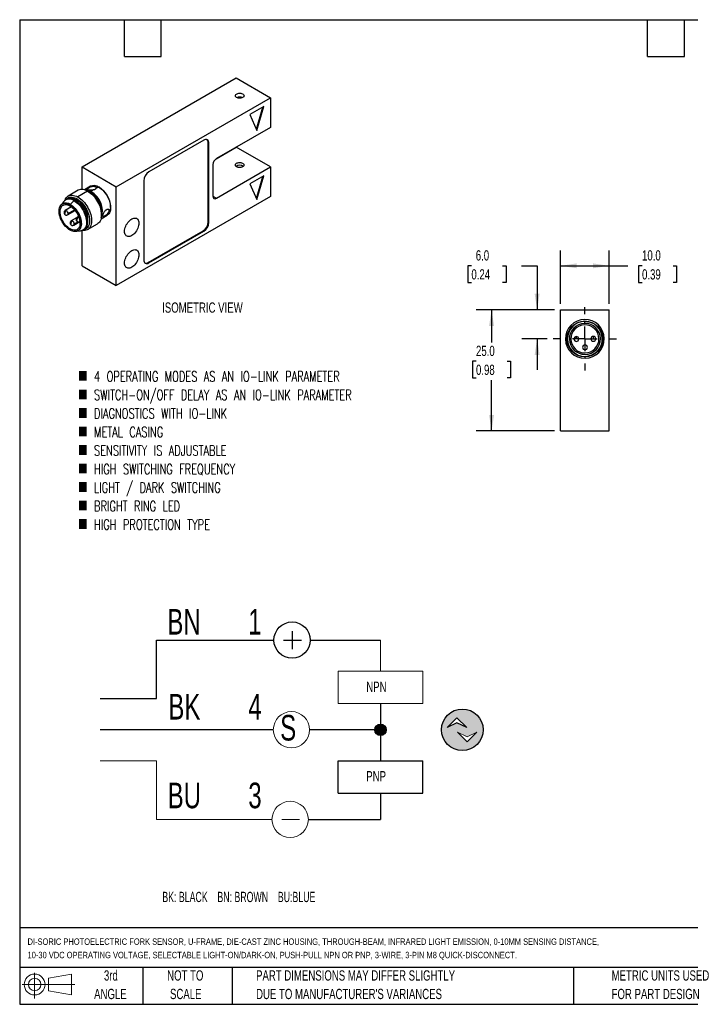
# Model space of a CAD drawing. Header units: millimetres. Extents: x 6 to 273, y 6 to 210.
# Tile 1 of 2: x 6 to 145, y 6 to 210. Entities that reach past the tile are written whole.
import ezdxf

# ---------------------------------------------------------------- set-up
doc = ezdxf.new("R2010")
doc.units = ezdxf.units.MM
doc.linetypes.add('CENTERX2', pattern=[20.32, 12.7, -2.54, 2.54, -2.54])
doc.layers.add('CENTER', color=40, linetype='CENTERX2')
doc.layers.add('DIMENSIONS', color=140, linetype='Continuous', lineweight=25)
doc.layers.add('TEXT', color=140, linetype='Continuous', lineweight=25)
doc.styles.add('SLDTEXTSTYLE0', font='TXT', dxfattribs={"width": 0.639394})
doc.styles.add('SLDTEXTSTYLE1', font='TXT', dxfattribs={"width": 0.7})
doc.styles.add('SLDTEXTSTYLE3', font='TXT', dxfattribs={"width": 0.7, "bigfont": 'bigfont'})
doc.dimstyles.new('SLDDIMSTYLE2', dxfattribs={"dimtxt": 2.158008, "dimasz": 3.302, "dimexe": 0, "dimexo": 0.0625, "dimgap": 0.539502, "dimtad": 0, "dimtih": 1, "dimtoh": 1, "dimrnd": 1e-09, "dimzin": 4, "dimdsep": 46, "dimtxsty": 'SLDTEXTSTYLE1', "dimsah": 1, "dimcen": 0.09, "dimadec": 0, "dimazin": 1, "dimtfac": 1, "dimtmove": 0, "dimatfit": 0, "dimfxl": 0, "dimfrac": 2, "dimtolj": 1, "dimtzin": 12, "dimarcsym": 0})
doc.dimstyles.new('SLDDIMSTYLE3', dxfattribs={"dimtxt": 2.158008, "dimasz": 3.302, "dimexe": 0, "dimexo": 0.0625, "dimgap": 0.539502, "dimtad": 0, "dimtih": 1, "dimtoh": 1, "dimrnd": 1e-09, "dimzin": 4, "dimdsep": 46, "dimtxsty": 'SLDTEXTSTYLE1', "dimsah": 1, "dimcen": 0.09, "dimadec": 0, "dimazin": 1, "dimtfac": 1, "dimtofl": 0, "dimtmove": 0, "dimatfit": 3, "dimfxl": 0, "dimfrac": 2, "dimtolj": 1, "dimtzin": 12, "dimarcsym": 0})

# ---------------------------------------------------------------- blocks, each defined once
blk = doc.blocks.new('SW_NOTE_0')
at = {"layer": 'DIMENSIONS', "color": 0, "insert": (0, 2.73), "char_height": 2.1167, "attachment_point": 1, "style": 'SLDTEXTSTYLE0'}
blk.add_mtext('BK: BLACK    BN: BROWN    BU:BLUE', dxfattribs=at)
blk = doc.blocks.new('SW_NOTE_0_1')
at = {"color": 0, "linetype": 'Continuous', "lineweight": 18, "insert": (0, 6.82), "char_height": 5.29, "attachment_point": 1, "style": 'SLDTEXTSTYLE1'}
blk.add_mtext('3', dxfattribs=at)
blk = doc.blocks.new('SW_NOTE_0_2')
at = {"color": 0, "linetype": 'Continuous', "lineweight": 18, "insert": (0, 6.82), "char_height": 5.29, "attachment_point": 1, "style": 'SLDTEXTSTYLE1'}
blk.add_mtext('4', dxfattribs=at)
blk = doc.blocks.new('SW_NOTE_0_3')
at = {"color": 0, "linetype": 'Continuous', "lineweight": 18, "insert": (0, 6.82), "char_height": 5.29, "attachment_point": 1, "style": 'SLDTEXTSTYLE1'}
blk.add_mtext('1', dxfattribs=at)
blk = doc.blocks.new('SW_NOTE_0_4')
at = {"color": 0, "linetype": 'Continuous', "lineweight": 18, "insert": (0, 6.82), "char_height": 5.292, "attachment_point": 1, "style": 'SLDTEXTSTYLE1'}
blk.add_mtext('BU', dxfattribs=at)
blk = doc.blocks.new('SW_NOTE_0_5')
at = {"color": 0, "linetype": 'Continuous', "lineweight": 18, "insert": (0, 6.82), "char_height": 5.292, "attachment_point": 1, "style": 'SLDTEXTSTYLE1'}
blk.add_mtext('BK', dxfattribs=at)
blk = doc.blocks.new('SW_NOTE_0_6')
at = {"color": 0, "linetype": 'Continuous', "lineweight": 18, "insert": (0, 6.82), "char_height": 5.292, "attachment_point": 1, "style": 'SLDTEXTSTYLE1'}
blk.add_mtext('BN', dxfattribs=at)
blk = doc.blocks.new('SW_NOTE_0_7')
at = {"color": 0, "linetype": 'Continuous', "lineweight": 18, "insert": (0, 6.82), "char_height": 5.29, "attachment_point": 1, "style": 'SLDTEXTSTYLE1'}
blk.add_mtext('S', dxfattribs=at)
blk = doc.blocks.new('SW_NOTE_0_8')
at = {"color": 0, "linetype": 'Continuous', "lineweight": 18, "insert": (0, 2.73), "char_height": 2.117, "attachment_point": 1, "style": 'SLDTEXTSTYLE1'}
blk.add_mtext('PNP', dxfattribs=at)
blk = doc.blocks.new('SW_NOTE_0_9')
at = {"color": 0, "linetype": 'Continuous', "lineweight": 18, "insert": (0, 2.73), "char_height": 2.117, "attachment_point": 1, "style": 'SLDTEXTSTYLE1'}
blk.add_mtext('NPN', dxfattribs=at)
blk = doc.blocks.new('DI-SORIC SHEMATIC')
h = blk.add_hatch(color=256)
edge = h.paths.add_edge_path(flags=0)
edge.add_arc((101.6, 61.86), 4.29, 0, 360)
h.paths.add_polyline_path([(102.5, 62.32), (100.5, 63.32), (98.49, 62.32), (100.5, 64.32)], flags=0)
h.paths.add_polyline_path([(102.62, 59.38), (100.62, 61.38), (102.62, 60.38), (104.62, 61.38)], flags=0)
h = blk.add_hatch(color=256)
edge = h.paths.add_edge_path(flags=0)
edge.add_arc((84.73, 61.86), 1.19, 0, 360)
for p, q in [((66.48, 82.2), (66.48, 78.53)), ((38.47, 68.29), (38.47, 80.37)), ((38.47, 80.37), (62.73, 80.37)), ((64.73, 80.37), (68.4, 80.37)), ((70.23, 80.37), (84.73, 80.37)), ((26.91, 68.29), (38.47, 68.29)), ((84.73, 67.26), (84.73, 55.44)), ((98.49, 62.32), (100.5, 64.32)), ((100.5, 63.32), (98.49, 62.32)), ((100.5, 64.32), (102.5, 62.32)), ((102.5, 62.32), (100.5, 63.32)), ((62.6, 61.86), (26.91, 61.86)), ((84.73, 61.86), (70.09, 61.86)), ((75.99, 48.76), (75.99, 55.44)), ((75.99, 55.44), (93.46, 55.44)), ((93.46, 48.76), (93.46, 55.44)), ((75.99, 48.76), (93.46, 48.76)), ((84.73, 48.76), (84.73, 43.36)), ((69.83, 43.36), (84.73, 43.36))]:
    blk.add_line(p, q)
at = {"color": 7, "linetype": 'Continuous', "lineweight": 18}
for p, q in [((84.73, 80.37), (84.73, 73.94)), ((75.99, 67.26), (75.99, 73.94)), ((75.99, 73.94), (93.46, 73.94)), ((93.46, 67.26), (93.46, 73.94)), ((75.99, 67.26), (93.46, 67.26)), ((102.62, 60.38), (100.62, 61.38)), ((100.62, 61.38), (102.62, 59.38)), ((104.62, 61.38), (102.62, 60.38)), ((102.62, 59.38), (104.62, 61.38)), ((26.91, 55.44), (38.47, 55.44)), ((38.47, 55.44), (38.47, 43.36)), ((38.47, 43.36), (62.33, 43.36)), ((64.33, 43.36), (68.01, 43.36))]:
    blk.add_line(p, q, dxfattribs=at)
for centre, radius in [((66.48, 80.37), 3.75), ((101.6, 61.86), 4.29), ((84.73, 61.86), 1.19)]:
    blk.add_circle(centre, radius)
for centre in [(66.35, 61.86), (66.08, 43.36)]:
    blk.add_circle(centre, 3.75, dxfattribs=at)
for name, p in [('SW_NOTE_0_6', (40.74, 79.98)), ('SW_NOTE_0_3', (57.44, 79.98)), ('SW_NOTE_0_9', (81.78, 69.06)), ('SW_NOTE_0_5', (40.94, 62.45)), ('SW_NOTE_0_2', (57.44, 62.45)), ('SW_NOTE_0_7', (64.02, 58.11)), ('SW_NOTE_0_8', (81.78, 50.61)), ('SW_NOTE_0_4', (40.8, 44.14)), ('SW_NOTE_0_1', (57.44, 44.14))]:
    blk.add_blockref(name, p, dxfattribs=at)
at = {"layer": 'DIMENSIONS', "color": 140}
blk.add_blockref('SW_NOTE_0', (39.7, 25.69), dxfattribs=at)
blk = doc.blocks.new('Block11')
at = {"color": 7, "linetype": 'Continuous', "lineweight": 18}
for p, q in [((2.59, 5.31), (2.59, 0)), ((5.48, 4.17), (10.18, 5.03)), ((5.48, 1.6), (5.48, 4.17)), ((10.18, 5.03), (10.18, 0.73)), ((0, 2.88), (10.87, 2.88)), ((5.48, 1.6), (10.18, 0.73))]:
    blk.add_line(p, q, dxfattribs=at)
for radius in [2.15, 1.29]:
    blk.add_circle((2.59, 2.88), radius, dxfattribs=at)
blk = doc.blocks.new('Block12')
at = {"color": 7, "linetype": 'Continuous'}
blk.add_blockref('Block11', (0, 0), dxfattribs=at)
blk = doc.blocks.new('_D_11')
at = {"layer": 'DIMENSIONS'}
for p, q in [((99.55, 158.76), (98.83, 158.76)), ((98.83, 158.76), (98.83, 155.33)), ((105.97, 158.76), (106.69, 158.76)), ((106.69, 158.76), (106.69, 155.33)), ((109.86, 158.76), (113.11, 158.76)), ((113.11, 158.76), (113.11, 149.67)), ((98.83, 155.33), (99.55, 155.33)), ((106.69, 155.33), (105.97, 155.33)), ((116.69, 149.67), (109.94, 149.67)), ((115.15, 143.67), (109.94, 143.67)), ((113.11, 143.67), (113.11, 137.32))]:
    blk.add_line(p, q, dxfattribs=at)
for points in [[(113.11, 149.67), (113.62, 152.98), (112.6, 152.98)], [(113.11, 143.67), (112.6, 140.37), (113.62, 140.37)]]:
    blk.add_solid(points, dxfattribs=at)
at = {"layer": 'DIMENSIONS', "char_height": 2.117, "attachment_point": 1, "style": 'SLDTEXTSTYLE1'}
for s, insert in [('6.0', (100.45, 161.97)), ('0.24', (99.55, 158.05))]:
    blk.add_mtext(s, dxfattribs=dict(at, insert=insert))
blk = doc.blocks.new('_D_12')
at = {"layer": 'DIMENSIONS'}
for p, q in [((117.96, 150.94), (117.96, 161.93)), ((127.96, 150.94), (127.96, 161.93)), ((117.96, 158.76), (127.96, 158.76)), ((127.96, 158.76), (131.83, 158.76)), ((134.76, 158.76), (134.03, 158.76)), ((134.03, 158.76), (134.03, 155.33)), ((141.17, 158.76), (141.89, 158.76)), ((141.89, 158.76), (141.89, 155.33)), ((134.03, 155.33), (134.76, 155.33)), ((141.89, 155.33), (141.17, 155.33))]:
    blk.add_line(p, q, dxfattribs=at)
for points in [[(117.96, 158.76), (121.26, 158.25), (121.26, 159.26)], [(127.96, 158.76), (124.66, 159.26), (124.66, 158.25)]]:
    blk.add_solid(points, dxfattribs=at)
at = {"layer": 'DIMENSIONS', "char_height": 2.117, "attachment_point": 1, "style": 'SLDTEXTSTYLE1'}
for s, insert in [('10.0', (134.76, 161.97)), ('0.39', (134.76, 158.05))]:
    blk.add_mtext(s, dxfattribs=dict(at, insert=insert))
blk = doc.blocks.new('_D_13')
at = {"layer": 'DIMENSIONS'}
for p, q in [((116.69, 149.67), (100.54, 149.67)), ((103.71, 149.67), (103.71, 142.96)), ((100.5, 139.05), (99.78, 139.05)), ((99.78, 139.05), (99.78, 135.62)), ((106.92, 139.05), (107.64, 139.05)), ((107.64, 139.05), (107.64, 135.62)), ((99.78, 135.62), (100.5, 135.62)), ((103.71, 124.67), (103.71, 135.14)), ((107.64, 135.62), (106.92, 135.62)), ((116.69, 124.67), (100.54, 124.67))]:
    blk.add_line(p, q, dxfattribs=at)
for points in [[(103.71, 149.67), (103.2, 146.37), (104.22, 146.37)], [(103.71, 124.67), (104.22, 127.98), (103.2, 127.98)]]:
    blk.add_solid(points, dxfattribs=at)
at = {"layer": 'DIMENSIONS', "char_height": 2.117, "attachment_point": 1, "style": 'SLDTEXTSTYLE1'}
for s, insert in [('25.0', (100.5, 142.26)), ('0.98', (100.5, 138.35))]:
    blk.add_mtext(s, dxfattribs=dict(at, insert=insert))
blk = doc.blocks.new('SW_CENTERMARKSYMBOL_4')
at = {"layer": 'CENTER', "color": 0}
for p, q in [((0, 5.08), (0, 6.54)), ((0, 0), (0, 2.54)), ((-5.08, 0), (-6.54, 0)), ((0, 0), (-2.54, 0)), ((0, 0), (0, -2.54)), ((0, 0), (2.54, 0)), ((5.08, 0), (6.54, 0)), ((0, -5.08), (0, -6.54))]:
    blk.add_line(p, q, dxfattribs=at)

msp = doc.modelspace()

# ---------------------------------------------------------------- linework, layer by layer
for p, q in [((19.213, 179.159), (51.033, 197.528)), ((51.033, 197.528), (58.104, 193.446)), ((26.284, 175.077), (58.104, 193.446)), ((58.104, 193.446), (58.104, 187.322)), ((56.69, 191.609), (53.861, 189.976)), ((55.177, 186.938), (56.492, 191.495)), ((55.276, 186.71), (56.69, 191.609)), ((53.861, 189.976), (55.276, 186.71)), ((58.104, 187.322), (46.932, 180.872)), ((44.315, 184.669), (33.002, 178.138)), ((45.235, 167.808), (45.235, 184.139)), ((45.235, 184.139), (45.376, 184.057)), ((45.376, 167.726), (45.376, 184.057)), ((46.891, 180.848), (51.033, 183.239)), ((58.104, 179.157), (51.033, 183.239)), ((19.213, 174.522), (19.213, 179.159)), ((19.213, 179.159), (26.284, 175.077)), ((46.225, 179.648), (46.225, 173.115)), ((46.932, 172.707), (58.104, 179.157)), ((58.104, 179.157), (58.104, 173.032)), ((56.69, 177.319), (53.861, 175.687)), ((55.177, 172.649), (56.492, 177.205)), ((55.276, 172.42), (56.69, 177.319)), ((20.953, 175.166), (19.703, 174.444)), ((20.479, 174.784), (20.69, 174.906)), ((22.641, 175.016), (22.057, 174.679)), ((22.749, 174.954), (22.678, 174.995)), ((26.284, 154.663), (26.284, 175.077)), ((31.941, 176.301), (31.941, 159.97)), ((53.861, 175.687), (55.276, 172.42)), ((18.415, 174.336), (16.365, 173.152)), ((20.372, 174.162), (18.321, 172.978)), ((20.628, 174.015), (20.416, 174.137)), ((20.945, 173.913), (20.864, 173.866)), ((21.598, 174.414), (21.014, 174.077)), ((21.967, 174.589), (21.755, 174.467)), ((58.104, 173.032), (26.284, 154.663)), ((46.225, 173.115), (46.932, 172.707)), ((15.385, 171.984), (14.974, 171.403)), ((15.209, 171.561), (15.138, 171.52)), ((17.047, 170.911), (15.746, 170.16)), ((15.999, 172.479), (15.787, 172.356)), ((16.774, 171.422), (16.704, 171.381)), ((17.548, 172.2), (16.774, 171.422)), ((17.76, 172.323), (17.548, 172.2)), ((18.117, 172.28), (17.97, 172.195)), ((25.118, 170.769), (25.118, 170.851)), ((16.246, 169.294), (17.784, 170.182)), ((16.35, 169.529), (17.687, 170.301)), ((18.502, 168.938), (18.221, 168.775)), ((23.152, 168.468), (24.403, 169.19)), ((23.244, 169.239), (23.244, 169.484)), ((24.085, 169.144), (23.874, 169.022)), ((24.198, 170.321), (24.409, 170.443)), ((18.081, 168.651), (17.002, 168.028)), ((17.502, 167.162), (18.77, 167.894)), ((17.606, 167.397), (18.39, 167.85)), ((18.721, 167.909), (18.766, 167.935)), ((20.365, 166.224), (22.415, 167.407)), ((45.376, 167.726), (45.235, 167.808)), ((18.154, 165.893), (18.863, 165.959)), ((18.338, 165.978), (18.409, 166.018)), ((19.213, 158.745), (19.213, 166.038)), ((19.387, 166.121), (19.599, 166.243)), ((32.86, 159.439), (44.174, 165.971)), ((33.002, 159.358), (44.315, 165.889)), ((44.315, 165.889), (44.174, 165.971)), ((19.213, 158.745), (26.284, 154.663)), ((33.002, 159.358), (32.86, 159.439)), ((117.962, 124.674), (117.962, 149.674)), ((117.962, 149.674), (127.962, 149.674)), ((127.962, 124.674), (127.962, 149.674)), ((122.907, 147.273), (122.913, 146.873)), ((121.212, 143.647), (121.212, 144.147)), ((122.989, 141.924), (122.989, 142.424)), ((124.712, 143.7), (124.712, 144.2)), ((123.023, 139.674), (123.019, 139.974)), ((117.962, 124.674), (127.962, 124.674))]:
    msp.add_line(p, q)
at = {"flags": 128}
for points in [[(51.104, 193.487), (50.982, 193.574), (50.895, 193.675), (50.848, 193.784), (50.843, 193.896), (50.88, 194.007), (50.957, 194.11), (51.07, 194.201), (51.215, 194.276), (51.384, 194.331), (51.571, 194.364), (51.764, 194.374), (51.957, 194.358), (52.14, 194.32), (52.304, 194.259), (52.442, 194.18), (52.546, 194.085), (52.614, 193.98), (52.64, 193.868), (52.624, 193.756), (52.567, 193.649), (52.471, 193.551), (52.341, 193.467), (52.183, 193.402), (52.004, 193.358), (51.813, 193.336), (51.619, 193.339), (51.43, 193.367), (51.255, 193.416), (51.104, 193.487)], [(51.104, 179.197), (50.982, 179.285), (50.895, 179.386), (50.848, 179.495), (50.843, 179.607), (50.88, 179.717), (50.957, 179.82), (51.07, 179.912), (51.215, 179.987), (51.384, 180.042), (51.571, 180.075), (51.764, 180.084), (51.957, 180.069), (52.14, 180.03), (52.304, 179.97), (52.442, 179.89), (52.546, 179.796), (52.614, 179.69), (52.64, 179.579), (52.624, 179.467), (52.567, 179.359), (52.471, 179.262), (52.341, 179.178), (52.183, 179.112), (52.004, 179.068), (51.813, 179.047), (51.619, 179.05), (51.43, 179.077), (51.255, 179.127), (51.104, 179.197)], [(22.136, 174.929), (22.132, 174.935), (22.066, 175.002), (21.961, 175.055), (21.82, 175.09), (21.652, 175.105), (21.464, 175.102), (21.264, 175.078), (21.062, 175.037), (20.868, 174.978), (20.69, 174.906)], [(22.641, 175.016), (22.914, 174.845), (23.184, 174.641), (23.448, 174.406), (23.703, 174.143), (23.944, 173.855), (24.17, 173.546), (24.376, 173.22), (24.562, 172.88), (24.724, 172.532), (24.86, 172.179), (24.968, 171.827), (25.048, 171.479), (25.098, 171.139), (25.117, 170.813), (25.106, 170.504), (25.064, 170.215), (24.993, 169.952), (24.892, 169.716), (24.763, 169.512), (24.608, 169.341), (24.429, 169.206), (24.403, 169.19)], [(15.69, 172.294), (15.698, 172.315), (15.807, 172.558), (15.942, 172.772), (16.102, 172.954), (16.285, 173.102), (16.49, 173.216), (16.714, 173.293), (16.954, 173.333), (17.21, 173.336), (17.477, 173.301), (17.753, 173.23), (18.036, 173.122), (18.321, 172.978)], [(15.925, 172.436), (16.07, 172.596), (16.25, 172.738), (16.452, 172.843), (16.673, 172.911), (16.911, 172.941), (17.163, 172.933), (17.426, 172.887), (17.697, 172.803), (17.973, 172.683), (18.252, 172.527), (18.529, 172.338), (18.802, 172.117), (19.068, 171.867), (19.323, 171.591), (19.565, 171.293), (19.791, 170.974), (19.999, 170.64), (20.185, 170.293), (20.349, 169.939), (20.488, 169.58), (20.6, 169.221), (20.684, 168.866), (20.74, 168.518), (20.767, 168.183), (20.763, 167.863), (20.731, 167.563), (20.669, 167.285), (20.578, 167.033), (20.46, 166.81), (20.316, 166.618), (20.148, 166.459), (19.956, 166.336), (19.745, 166.249), (19.525, 166.201)], [(18.321, 172.978), (18.608, 172.801), (18.892, 172.593), (19.17, 172.354), (19.44, 172.088), (19.699, 171.797), (19.945, 171.485), (20.174, 171.154), (20.385, 170.808), (20.575, 170.45), (20.742, 170.085), (20.885, 169.716), (21.002, 169.346), (21.092, 168.98), (21.154, 168.622), (21.187, 168.274), (21.191, 167.94), (21.167, 167.625), (21.113, 167.331), (21.032, 167.061), (20.923, 166.818), (20.788, 166.604), (20.628, 166.422), (20.444, 166.273), (20.24, 166.16), (20.016, 166.083), (19.775, 166.042), (19.52, 166.04), (19.284, 166.068)], [(20.372, 174.162), (20.658, 173.985), (20.942, 173.776), (21.221, 173.538), (21.491, 173.271), (21.75, 172.981), (21.995, 172.668), (22.225, 172.338), (22.435, 171.992), (22.625, 171.634), (22.792, 171.269), (22.935, 170.9), (23.052, 170.53), (23.142, 170.164), (23.204, 169.805), (23.238, 169.458), (23.242, 169.124), (23.217, 168.809), (23.164, 168.515), (23.082, 168.244), (22.973, 168.001), (22.838, 167.788), (22.678, 167.606), (22.495, 167.457), (22.415, 167.407)], [(16.773, 166.116), (16.51, 166.281), (16.25, 166.479), (15.997, 166.708), (15.754, 166.965), (15.524, 167.245), (15.311, 167.546), (15.116, 167.863), (14.944, 168.192), (14.796, 168.529), (14.675, 168.869), (14.581, 169.207), (14.516, 169.539), (14.482, 169.86), (14.478, 170.166), (14.504, 170.453), (14.561, 170.717), (14.647, 170.954), (14.762, 171.162), (14.903, 171.337), (15.069, 171.476), (15.258, 171.579), (15.466, 171.644), (15.692, 171.67), (15.932, 171.656), (16.183, 171.603), (16.441, 171.511), (16.704, 171.381)], [(16.77, 166.363), (16.522, 166.519), (16.278, 166.707), (16.041, 166.925), (15.813, 167.17), (15.599, 167.437), (15.402, 167.724), (15.224, 168.026), (15.069, 168.338), (14.937, 168.656), (14.832, 168.976), (14.755, 169.292), (14.707, 169.6), (14.688, 169.896), (14.699, 170.176), (14.74, 170.434), (14.81, 170.668), (14.908, 170.874), (15.033, 171.048), (15.183, 171.19), (15.355, 171.296), (15.548, 171.364), (15.758, 171.395), (15.982, 171.387), (16.217, 171.34), (16.46, 171.256), (16.707, 171.135)], [(16.704, 171.381), (16.967, 171.217), (17.226, 171.019), (17.48, 170.79), (17.723, 170.533), (17.953, 170.253), (18.166, 169.952), (18.36, 169.635), (18.532, 169.305), (18.68, 168.969), (18.802, 168.629), (18.896, 168.291), (18.96, 167.959), (18.995, 167.638), (18.999, 167.332), (18.972, 167.045), (18.916, 166.781), (18.829, 166.544), (18.715, 166.336), (18.574, 166.161), (18.408, 166.021), (18.219, 165.918), (18.01, 165.854), (17.785, 165.828), (17.545, 165.842), (17.294, 165.895), (17.035, 165.987), (16.773, 166.116)], [(16.707, 171.135), (16.954, 170.979), (17.199, 170.791), (17.436, 170.573), (17.663, 170.328), (17.877, 170.061), (18.075, 169.774), (18.252, 169.472), (18.408, 169.16), (18.539, 168.842), (18.644, 168.522), (18.722, 168.206), (18.77, 167.897), (18.789, 167.601), (18.778, 167.322), (18.737, 167.064), (18.667, 166.83), (18.568, 166.624), (18.444, 166.449), (18.294, 166.308), (18.121, 166.202), (17.929, 166.134), (17.719, 166.103), (17.495, 166.111), (17.259, 166.158), (17.017, 166.242), (16.77, 166.363)], [(16.774, 171.422), (17.037, 171.258), (17.297, 171.059), (17.55, 170.83), (17.794, 170.574), (18.023, 170.293), (18.237, 169.993), (18.431, 169.675), (18.603, 169.346), (18.751, 169.009), (18.873, 168.67), (18.967, 168.332), (19.031, 168), (19.066, 167.679), (19.07, 167.373), (19.043, 167.086), (18.986, 166.822), (18.9, 166.584), (18.786, 166.377), (18.644, 166.202), (18.478, 166.062), (18.409, 166.018)], [(17.548, 172.2), (17.823, 172.029), (18.096, 171.825), (18.363, 171.591), (18.62, 171.329), (18.866, 171.042), (19.096, 170.734), (19.309, 170.409), (19.502, 170.07), (19.672, 169.722), (19.817, 169.368), (19.937, 169.012), (20.029, 168.659), (20.092, 168.312), (20.126, 167.977), (20.131, 167.656), (20.105, 167.354), (20.05, 167.074), (19.966, 166.819), (19.854, 166.593), (19.715, 166.398), (19.552, 166.236), (19.366, 166.109), (19.158, 166.019), (18.932, 165.967), (18.863, 165.959)], [(17.76, 172.323), (18.035, 172.151), (18.308, 171.947), (18.575, 171.713), (18.832, 171.451), (19.078, 171.165), (19.308, 170.857), (19.521, 170.532), (19.714, 170.193), (19.884, 169.844), (20.03, 169.49), (20.149, 169.134), (20.241, 168.781), (20.304, 168.435), (20.338, 168.099), (20.343, 167.779), (20.317, 167.476), (20.262, 167.196), (20.178, 166.942), (20.066, 166.715), (19.928, 166.52), (19.764, 166.358), (19.599, 166.243)], [(24.085, 169.144), (24.235, 169.263), (24.381, 169.404), (24.515, 169.56), (24.632, 169.725), (24.725, 169.889), (24.791, 170.047), (24.827, 170.189), (24.83, 170.311), (24.801, 170.405), (24.764, 170.45)], [(18.764, 167.945), (18.722, 167.91), (18.72, 167.909)], [(27.981, 165.85), (27.996, 166.103), (28.041, 166.368), (28.116, 166.64), (28.217, 166.913), (28.344, 167.182), (28.494, 167.442), (28.663, 167.686), (28.849, 167.911), (29.048, 168.111), (29.255, 168.282), (29.466, 168.422), (29.678, 168.526), (29.885, 168.594), (30.083, 168.623), (30.269, 168.613), (30.439, 168.564), (30.588, 168.478), (30.715, 168.355), (30.817, 168.199), (30.891, 168.013), (30.936, 167.8), (30.951, 167.564), (30.936, 167.311), (30.891, 167.046), (30.817, 166.774), (30.715, 166.501), (30.588, 166.232), (30.439, 165.972), (30.269, 165.728), (30.083, 165.503), (29.885, 165.303), (29.678, 165.132), (29.466, 164.992), (29.255, 164.888), (29.048, 164.82), (28.849, 164.791), (28.663, 164.801), (28.494, 164.85), (28.344, 164.936), (28.217, 165.059), (28.116, 165.215), (28.041, 165.401), (27.996, 165.614), (27.981, 165.85)], [(27.981, 159.317), (27.996, 159.57), (28.041, 159.835), (28.116, 160.107), (28.217, 160.381), (28.344, 160.65), (28.494, 160.909), (28.663, 161.154), (28.849, 161.378), (29.048, 161.578), (29.255, 161.75), (29.466, 161.889), (29.678, 161.994), (29.885, 162.061), (30.083, 162.091), (30.269, 162.081), (30.439, 162.032), (30.588, 161.945), (30.715, 161.823), (30.817, 161.667), (30.891, 161.48), (30.936, 161.267), (30.951, 161.032), (30.936, 160.779), (30.891, 160.514), (30.817, 160.242), (30.715, 159.969), (30.588, 159.7), (30.439, 159.44), (30.269, 159.196), (30.083, 158.971), (29.885, 158.771), (29.678, 158.599), (29.466, 158.46), (29.255, 158.355), (29.048, 158.288), (28.849, 158.259), (28.663, 158.269), (28.494, 158.317), (28.344, 158.404), (28.217, 158.526), (28.116, 158.683), (28.041, 158.869), (27.996, 159.082), (27.981, 159.317)]]:
    msp.add_lwpolyline(points, dxfattribs=at)
msp.add_circle((122.962, 143.674), 3.7)
for centre, radius, start, end in [((51.74, 192.15), 1.41, 66.75076, 113.24924), ((44.726, 184.156), 0.657, 351.31468, 128.67457), ((44.432, 184.2), 0.805, 355.64309, 45.98444), ((47.76, 179.578), 1.537, 122.60548, 177.39452), ((51.74, 178.258), 1.267, 53.63011, 126.36989), ((34.234, 176.202), 2.295, 122.4764, 177.5236), ((20.611, 174.496), 0.317, 114.59504, 181.79568), ((21.661, 173.558), 1.757, 56.10135, 113.76682), ((20.007, 170.636), 5.115, 2.40999, 57.58463), ((19.243, 172.547), 1.971, 55.04332, 114.82484), ((19.914, 172.274), 2.113, 58.59968, 90.81279), ((18.705, 169.884), 4.608, 349.83137, 70.16325), ((19.726, 171.786), 2.452, 60.16991, 73.76207), ((17.58, 169.235), 5.67, 2.51812, 57.4765), ((18.527, 169.821), 4.753, 352.90254, 59.41546), ((18.902, 170.079), 4.522, 341.62655, 62.14628), ((46.656, 173.045), 0.437, 170.78596, 309.20329), ((15.867, 170.08), 1.621, 55.93606, 113.9321), ((16.578, 170.969), 1.567, 51.78395, 139.61855), ((16.746, 170.892), 1.754, 54.66616, 115.202), ((17.026, 170.454), 2.127, 59.15613, 86.55847), ((16.027, 168.404), 4.404, 344.06295, 61.66574), ((16.41, 169.488), 0.768, 122.60548, 177.39452), ((15.851, 169.941), 0.243, 53.19917, 115.49047), ((15.581, 169.487), 0.77, 3.15253, 57.35332), ((16.109, 169.495), 0.243, 304.17734, 8.19775), ((18.885, 168.103), 0.768, 122.60548, 177.39452), ((18.325, 168.556), 0.243, 53.19917, 115.49047), ((18.145, 168.208), 0.633, 42.73957, 58.99885), ((23.691, 169.29), 0.324, 237.95615, 304.2921), ((17.666, 167.356), 0.768, 122.60548, 177.39452), ((17.107, 167.809), 0.243, 53.19917, 115.49047), ((16.837, 167.355), 0.77, 3.15253, 57.35332), ((17.366, 167.362), 0.243, 304.17734, 8.19775), ((42.942, 167.907), 2.295, 302.4764, 357.5236), ((43.083, 167.825), 2.295, 302.4764, 357.5236), ((32.591, 159.871), 0.657, 171.31468, 308.67457), ((32.406, 160.104), 0.805, 254.0177, 304.35369), ((122.962, 143.674), 4, 90.8761, 270.8761), ((122.962, 143.674), 3.6, 90.8761, 270.8761), ((122.962, 143.674), 3.2, 90.8761, 270.8761), ((122.962, 143.674), 2.9, 90.8761, 270.8761), ((122.962, 143.674), 4, 270.8761, 90.8761), ((122.962, 143.674), 3.6, 270.8761, 90.8761), ((122.962, 143.674), 3.2, 270.8761, 90.8761), ((122.962, 143.674), 2.9, 270.8761, 90.8761), ((121.212, 143.647), 0.5, 90, 270), ((121.212, 143.647), 0.5, 0.8761, 90), ((121.212, 143.647), 0.5, 270, 0.8761), ((122.989, 141.924), 0.5, 90, 270), ((122.989, 141.924), 0.5, 0.8761, 90), ((124.712, 143.7), 0.5, 90, 270), ((124.712, 143.7), 0.5, 0.8761, 90), ((124.712, 143.7), 0.5, 270, 0.8761), ((122.989, 141.924), 0.5, 270, 0.8761)]:
    msp.add_arc(centre, radius, start, end)
for points, knots in [([(21.598, 174.414), (21.405, 174.363), (21.189, 174.348), (20.779, 174.364), (20.595, 174.393), (20.341, 174.47), (20.274, 174.517), (20.281, 174.633), (20.352, 174.702), (20.479, 174.784)], [0, 0, 0, 0, 0.25, 0.25, 0.5, 0.5, 0.75, 0.75, 1, 1, 1, 1]), ([(20.69, 174.906), (20.859, 174.995), (21.057, 175.081), (21.456, 175.199), (21.649, 175.226), (21.96, 175.181), (22.072, 175.11), (22.164, 174.912), (22.144, 174.789), (22.057, 174.679)], [0, 0, 0, 0, 0.25, 0.25, 0.5, 0.5, 0.75, 0.75, 1, 1, 1, 1]), ([(15.748, 170.158), (15.736, 170.152), (15.691, 170.129), (15.623, 170.066), (15.552, 169.968), (15.505, 169.847), (15.49, 169.714), (15.512, 169.578), (15.57, 169.454), (15.655, 169.354), (15.747, 169.289), (15.838, 169.25), (15.918, 169.23), (15.972, 169.228), (15.996, 169.227)], [0, 0, 0, 0, 0.03002725, 0.11562021, 0.20912023, 0.30747552, 0.40907773, 0.51329229, 0.62057584, 0.71825635, 0.81275303, 0.87558332, 0.94481655, 1, 1, 1, 1]), ([(15.996, 169.227), (16.042, 169.231), (16.108, 169.236), (16.191, 169.264), (16.226, 169.285), (16.244, 169.296)], [0, 0, 0, 0, 0.5261314, 0.7576055, 1, 1, 1, 1]), ([(18.222, 168.773), (18.21, 168.767), (18.166, 168.744), (18.098, 168.681), (18.026, 168.583), (17.979, 168.462), (17.965, 168.329), (17.987, 168.193), (18.044, 168.069), (18.13, 167.969), (18.222, 167.904), (18.313, 167.865), (18.392, 167.846), (18.447, 167.843), (18.471, 167.842)], [0, 0, 0, 0, 0.03002725, 0.11562021, 0.20912023, 0.30747552, 0.40907773, 0.51329229, 0.62057584, 0.71825635, 0.81275303, 0.87558332, 0.94481655, 1, 1, 1, 1]), ([(23.874, 169.022), (23.801, 168.986), (23.74, 168.962), (23.639, 168.942), (23.601, 168.946), (23.549, 168.986), (23.535, 169.022), (23.53, 169.123), (23.539, 169.189), (23.598, 169.423), (23.678, 169.626), (23.898, 170.014), (24.04, 170.199), (24.198, 170.321)], [0, 0, 0, 0, 0.125, 0.125, 0.25, 0.25, 0.375, 0.375, 0.5, 0.5, 0.75, 0.75, 1, 1, 1, 1]), ([(24.409, 170.443), (24.489, 170.473), (24.564, 170.485), (24.702, 170.472), (24.762, 170.449), (24.857, 170.372), (24.89, 170.32), (24.923, 170.194), (24.922, 170.121), (24.864, 169.888), (24.749, 169.714), (24.445, 169.399), (24.257, 169.254), (24.085, 169.144)], [0, 0, 0, 0, 0.125, 0.125, 0.25, 0.25, 0.375, 0.375, 0.5, 0.5, 0.75, 0.75, 1, 1, 1, 1]), ([(17.004, 168.026), (16.992, 168.02), (16.947, 167.997), (16.88, 167.934), (16.808, 167.836), (16.761, 167.715), (16.746, 167.582), (16.768, 167.446), (16.826, 167.322), (16.912, 167.222), (17.003, 167.157), (17.094, 167.118), (17.174, 167.098), (17.228, 167.096), (17.252, 167.095)], [0, 0, 0, 0, 0.03002725, 0.11562021, 0.20912023, 0.30747552, 0.40907773, 0.51329229, 0.62057584, 0.71825635, 0.81275303, 0.87558332, 0.94481655, 1, 1, 1, 1]), ([(17.252, 167.095), (17.298, 167.099), (17.364, 167.104), (17.447, 167.132), (17.482, 167.153), (17.501, 167.164)], [0, 0, 0, 0, 0.52613142, 0.75760552, 1, 1, 1, 1]), ([(18.471, 167.842), (18.516, 167.846), (18.582, 167.851), (18.665, 167.879), (18.701, 167.9), (18.719, 167.911)], [0, 0, 0, 0, 0.5261314, 0.7576055, 1, 1, 1, 1])]:
    msp.add_open_spline(points, degree=3, knots=knots)
for points in [[(21.755, 174.467), (21.706, 174.446), (21.653, 174.429), (21.598, 174.414)], [(22.057, 174.679), (22.032, 174.647), (22.002, 174.617), (21.967, 174.589)]]:
    msp.add_open_spline(points, degree=3)
at = {"layer": 'TEXT'}
for p, q in [((6.35, 209.55), (273.05, 209.55)), ((6.35, 209.55), (6.35, 6.35)), ((27.94, 201.93), (27.94, 209.55)), ((35.56, 201.93), (35.56, 209.55)), ((135.89, 201.93), (135.89, 209.55)), ((143.51, 201.93), (143.51, 209.55)), ((27.94, 201.93), (35.56, 201.93)), ((135.89, 201.93), (143.51, 201.93)), ((273.05, 22.126), (6.35, 22.126)), ((273.05, 13.97), (6.35, 13.97)), ((31.75, 13.97), (31.75, 6.35)), ((50.212, 13.97), (50.212, 6.35)), ((120.646, 13.97), (120.646, 6.35)), ((6.35, 6.35), (273.05, 6.35))]:
    msp.add_line(p, q, dxfattribs=at)

# ---------------------------------------------------------------- block references
at = {"layer": 'CENTER'}
msp.add_blockref('SW_CENTERMARKSYMBOL_4', (122.962, 143.674), dxfattribs=at)
at = {"layer": 'DIMENSIONS'}
msp.add_blockref('DI-SORIC SHEMATIC', (-3.924, 1.144), dxfattribs=at)
at = {"layer": 'TEXT'}
msp.add_blockref('Block12', (6.838, 7.554), dxfattribs=at)

# ---------------------------------------------------------------- texts
at = {"layer": 'DIMENSIONS', "char_height": 2.11667, "attachment_point": 1}
for s, insert, style in [('ISOMETRIC VIEW', (35.744, 151.196), 'SLDTEXTSTYLE1'), ('■ 4 OPERATING MODES AS AN IO-LINK PARAMETER', (18.372, 136.985), 'SLDTEXTSTYLE3'), ('■ SWITCH-ON/OFF DELAY AS AN IO-LINK PARAMETER', (18.372, 133.163), 'SLDTEXTSTYLE3'), ('■ DIAGNOSTICS WITH IO-LINK', (18.372, 129.34), 'SLDTEXTSTYLE3'), ('■ METAL CASING', (18.372, 125.518), 'SLDTEXTSTYLE3'), ('■ SENSITIVITY IS ADJUSTABLE', (18.372, 121.696), 'SLDTEXTSTYLE3'), ('■ HIGH SWITCHING FREQUENCY', (18.372, 117.874), 'SLDTEXTSTYLE3'), ('■ LIGHT / DARK SWITCHING', (18.372, 114.051), 'SLDTEXTSTYLE3'), ('■ BRIGHT RING LED', (18.372, 110.229), 'SLDTEXTSTYLE3'), ('■ HIGH PROTECTION TYPE', (18.372, 106.407), 'SLDTEXTSTYLE3')]:
    msp.add_mtext(s, dxfattribs=dict(at, insert=insert, style=style))
at = {"layer": 'TEXT', "style": 'SLDTEXTSTYLE1'}
for s, insert, char_height, attachment_point in [('DI-SORIC PHOTOELECTRIC FORK SENSOR, U-FRAME, DIE-CAST ZINC HOUSING, THROUGH-BEAM, INFRARED LIGHT EMISSION, 0-10MM SENSING DISTANCE,', (7.966, 19.945), 1.322917, 1), ('10-30 VDC OPERATING VOLTAGE, SELECTABLE LIGHT-ON/DARK-ON, PUSH-PULL NPN OR PNP, 3-WIRE, 3-PIN M8 QUICK-DISCONNECT.', (7.966, 17.181), 1.322917, 1), ('3rd', (25.162, 13.364), 2.1167, 2), ('NOT TO', (40.516, 13.364), 2.1167, 2), ('PART DIMENSIONS MAY DIFFER SLIGHTLY', (55.119, 13.364), 2.11667, 1), ('METRIC UNITS USED', (128.478, 13.364), 2.11667, 1), ('ANGLE', (25.065, 9.542), 2.1167, 2), ('SCALE', (40.612, 9.542), 2.1167, 2), ("DUE TO MANUFACTURER'S VARIANCES", (55.119, 9.542), 2.11667, 1), ('FOR PART DESIGN', (128.478, 9.542), 2.11667, 1)]:
    msp.add_mtext(s, dxfattribs=dict(at, insert=insert, char_height=char_height, attachment_point=attachment_point))

# ---------------------------------------------------------------- dimensions: what is measured, and where the dimension line sits
at = {"layer": 'DIMENSIONS'}
for base, p1, p2, dimstyle, picture, middle in [((113.112, 149.674), (116.422, 143.674), (117.962, 149.674), 'SLDDIMSTYLE2', '_D_11', (113.112, 158.756)), ((103.71, 124.674), (117.962, 149.674), (117.962, 124.674), 'SLDDIMSTYLE3', '_D_13', (103.71, 139.048))]:
    dim = msp.add_linear_dim(base=base, p1=p1, p2=p2, angle=90, dimstyle=dimstyle, dxfattribs=at)
    dim.commit()
    dim.dimension.update_dxf_attribs({"geometry": picture, "text_midpoint": middle, "dimtype": 160})
dim = msp.add_linear_dim(base=(127.962, 158.756), p1=(117.962, 149.674), p2=(127.962, 149.674), dimstyle='SLDDIMSTYLE3', dxfattribs=at)
dim.commit()
dim.dimension.update_dxf_attribs({"geometry": '_D_12', "text_midpoint": (137.962, 158.756), "dimtype": 160})

doc.saveas('drawing.dxf')
